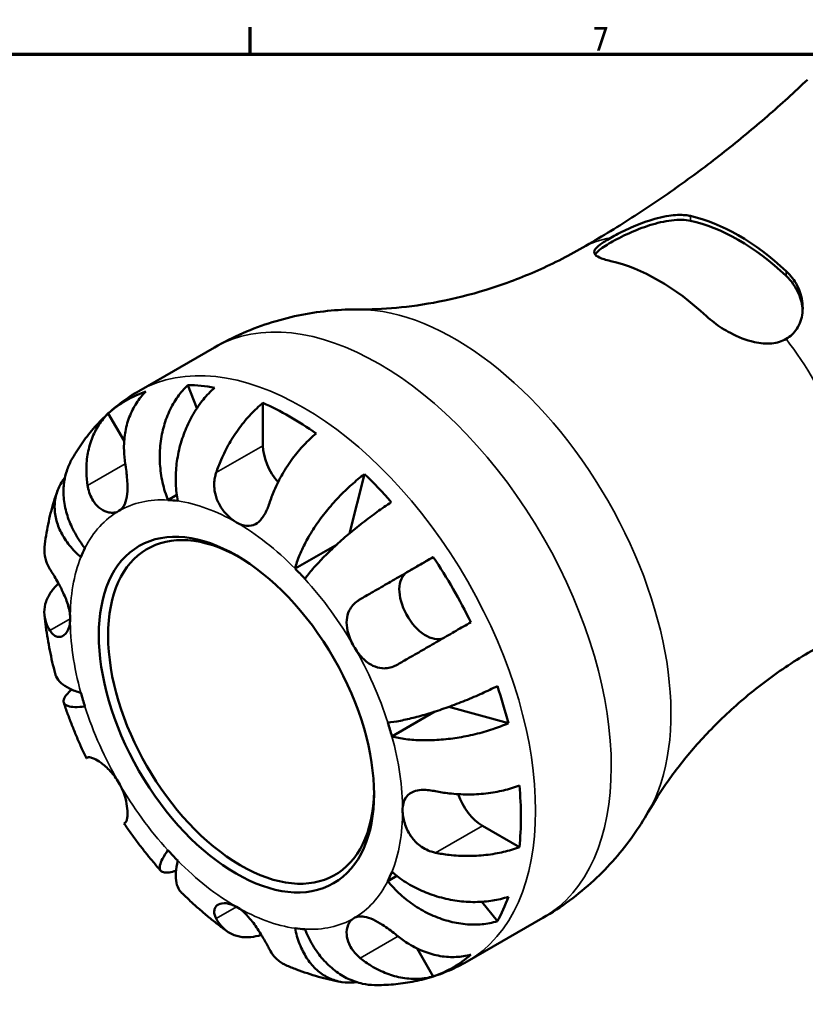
# Model space of a CAD drawing. Header units: millimetres. Extents: x -86 to 666, y 0 to 421.
# Tile 5 of 6: x 421 to 505, y 309 to 414. Entities that reach past the tile are written whole.
import ezdxf

# ---------------------------------------------------------------- set-up
doc = ezdxf.new("R2010")
doc.units = ezdxf.units.MM
for name, color, linetype, lineweight in [('Border (ISO)', 7, 'Continuous', 70), ('Visible (ISO)', 7, 'Continuous', 50), ('Visible Narrow (ISO)', 7, 'Continuous', 35)]:
    doc.layers.add(name, color=color, linetype=linetype, lineweight=lineweight)
doc.styles.add('Note Text (ISO)', font='tahoma.ttf')

# ---------------------------------------------------------------- blocks, each defined once
blk = doc.blocks.new('Borders Default Border')
at = {"layer": 'Border (ISO)'}
blk.add_line((445.5, 410), (445.5, 412.9), dxfattribs=at)
at = {"layer": 'Border (ISO)', "flags": 128}
blk.add_lwpolyline([(10, 10), (10, 410), (584, 410), (584, 10), (10, 10)], dxfattribs=at)
at = {"layer": 'Border (ISO)', "color": 232, "true_color": 0xca0064, "insert": (481.85, 410.4), "char_height": 2.5, "attachment_point": 7, "style": 'Note Text (ISO)'}
blk.add_mtext('7', dxfattribs=at)

msp = doc.modelspace()

# ---------------------------------------------------------------- linework, layer by layer
at = {"layer": 'Visible (ISO)'}
for p, q in [((433.636, 374.189), (441.691, 378.828)), ((439.835, 372.382), (438.872, 374.825)), ((446.859, 368.381), (446.859, 372.933)), ((432.098, 368.885), (430.404, 371.819)), ((456.045, 359.036), (457.668, 365.359)), ((436.746, 362.604), (437.684, 363.144)), ((450.269, 355.317), (454.741, 357.892)), ((462.187, 354.923), (464.971, 356.538)), ((472.963, 338.868), (466.641, 340.618)), ((460.571, 337.475), (465.14, 340.106)), ((474.13, 325.698), (470.194, 327.965)), ((460.138, 322.089), (461.078, 322.63)), ((471.789, 317.812), (470.144, 319.88)), ((468.568, 313.528), (476.623, 318.167)), ((464.971, 311.947), (463.261, 314.908))]:
    msp.add_line(p, q, dxfattribs=at)
for centre, major_axis, start_param, end_param in [((497.417, 370.53), (12.346, -21.439), 2.0628174, 2.653439), ((497.417, 370.53), (12.045, -20.917), 2.05522, 2.6610364), ((488.932, 365.643), (-12.402, 21.536), 5.2057925, 5.7936492), ((449.687, 343.044), (-17.365, 30.155), 6.1699151, 6.4003229), ((449.687, 343.044), (-17.365, 30.155), 5.8300396, 5.9548003), ((449.687, 343.044), (17.365, -30.155), 2.2429243, 2.4733321), ((449.687, 366.753), (-1.996, 3.466), 0.7873319, 1.9122559), ((449.687, 343.044), (17.365, -30.155), 1.9030488, 2.0278094), ((444.031, 339.786), (-12.476, 21.665), 5.8604145, 5.9244254), ((444.526, 340.071), (9.981, -17.332), 2.3715442, 7.0532338), ((444.031, 339.786), (-12.476, 21.665), 0.3626273, 0.4266383), ((449.687, 343.044), (17.365, -30.155), 1.4575261, 1.687934), ((444.031, 339.786), (12.476, -21.665), 1.9334237, 1.9974346), ((464.187, 351.459), (1.996, -3.466), 3.1435264, 6.2187651), ((449.687, 343.044), (17.365, -30.155), 1.1176506, 1.2424113), ((444.031, 339.786), (-12.476, 21.665), 1.1480255, 1.2120364), ((444.031, 339.786), (12.476, -21.665), 1.1480255, 1.2120364), ((449.687, 343.044), (17.365, -30.155), 0.6721279, 0.9025358), ((470.194, 331.235), (-1.996, 3.466), 1.2259031, 2.3581282), ((444.031, 339.786), (-12.476, 21.665), 1.9334237, 1.9974346), ((444.031, 339.786), (12.476, -21.665), 0.3626273, 0.4266383), ((449.687, 343.044), (17.365, -30.155), 0.3322525, 0.4570131), ((444.031, 339.786), (12.476, -21.665), 5.8604145, 5.9244254), ((449.687, 343.044), (17.365, -30.155), 6.1699151, 6.4003229)]:
    msp.add_ellipse(centre, major_axis=major_axis, ratio=0.5780931, start_param=start_param, end_param=end_param, dxfattribs=at)
msp.add_ellipse((444.031, 339.786), major_axis=(10.33, -17.938), ratio=0.5780931, dxfattribs=at)
for points, knots in [([(504.774, 407.301), (503.402, 405.991), (501.979, 404.694), (499.036, 402.14), (497.518, 400.882), (494.393, 398.42), (492.787, 397.215), (489.499, 394.871), (487.817, 393.732), (484.39, 391.53), (482.644, 390.467), (480.873, 389.448)], [5.3594324, 5.3594324, 5.3594324, 5.3594324, 5.38749009, 5.38749009, 5.41554778, 5.41554778, 5.44360547, 5.44360547, 5.47166316, 5.47166316, 5.49972085, 5.49972085, 5.49972085, 5.49972085]), ([(483.841, 390.481), (484.326, 390.76), (484.883, 391.051), (486.165, 391.653), (486.884, 391.954), (488.427, 392.492), (489.252, 392.712), (490.665, 392.925), (491.269, 392.95), (491.99, 392.876), (492.162, 392.848), (492.326, 392.811)], [-1.11248271, -1.11248271, -1.11248271, -1.11248271, -0.90607149, -0.90607149, -0.67478561, -0.67478561, -0.40990425, -0.40990425, -0.19164734, -0.19164734, -0.11883292, -0.11883292, -0.11883292, -0.11883292]), ([(482.187, 388.705), (482.264, 388.827), (482.382, 388.961), (482.847, 389.369), (483.303, 389.673), (483.841, 389.982), (484.378, 390.292), (485.051, 390.638), (486.494, 391.287), (487.265, 391.588), (488.747, 392.06), (489.562, 392.256), (491.074, 392.434), (491.77, 392.415), (492.326, 392.296)], [-0.3523886, -0.3523886, -0.3523886, -0.3523886, -0.2281383, -0.2281383, 0, 0, 0, 0.2281383, 0.2281383, 0.4562766, 0.4562766, 0.7032346, 0.7032346, 0.9501927, 0.9501927, 0.9501927, 0.9501927]), ([(483.841, 388.021), (483.582, 388.08), (483.349, 388.142), (482.77, 388.325), (482.491, 388.451), (482.101, 388.748), (482.033, 388.923), (482.197, 389.311), (482.396, 389.518), (483.007, 389.978), (483.382, 390.217), (483.841, 390.481)], [-0.99411453, -0.99411453, -0.99411453, -0.99411453, -0.87949262, -0.87949262, -0.66970332, -0.66970332, -0.417949, -0.417949, -0.19471747, -0.19471747, -0.00003391, -0.00003391, -0.00003391, -0.00003391]), ([(480.873, 389.448), (479.211, 388.49), (477.494, 387.627), (474.037, 386.124), (472.298, 385.483), (468.884, 384.428), (467.211, 384.013), (464.006, 383.387), (462.474, 383.176), (459.611, 382.915), (458.28, 382.866), (457.065, 382.873)], [5.49972085, 5.49972085, 5.49972085, 5.49972085, 5.56479073, 5.56479073, 5.62986061, 5.62986061, 5.69493049, 5.69493049, 5.76000037, 5.76000037, 5.82507025, 5.82507025, 5.82507025, 5.82507025]), ([(502.508, 386.948), (502.75, 386.724), (502.968, 386.483), (503.561, 385.705), (503.856, 385.127), (504.245, 383.858), (504.313, 383.163), (504.161, 381.891), (503.966, 381.311), (503.356, 380.368), (502.976, 380), (502.508, 379.731)], [-0.99055075, -0.99055075, -0.99055075, -0.99055075, -0.88379563, -0.88379563, -0.66517694, -0.66517694, -0.42147816, -0.42147816, -0.19829707, -0.19829707, -0.00002728, -0.00002728, -0.00002728, -0.00002728]), ([(502.508, 386.432), (503.064, 385.912), (503.531, 385.261), (504.086, 383.982), (504.226, 383.369), (504.258, 382.788)], [0.91431978, 0.91431978, 0.91431978, 0.91431978, 1.1612778, 1.1612778, 1.36621471, 1.36621471, 1.36621471, 1.36621471]), ([(441.691, 378.828), (442.673, 379.393), (443.687, 379.903), (445.751, 380.8), (446.8, 381.188), (448.903, 381.838), (449.958, 382.101), (452.046, 382.509), (453.08, 382.654), (455.107, 382.839), (456.1, 382.878), (457.065, 382.873)], [5.49972085, 5.49972085, 5.49972085, 5.49972085, 5.56479073, 5.56479073, 5.62986061, 5.62986061, 5.69493049, 5.69493049, 5.76000037, 5.76000037, 5.82507025, 5.82507025, 5.82507025, 5.82507025]), ([(502.508, 379.731), (502.059, 379.472), (501.549, 379.32), (500.396, 379.205), (499.761, 379.262), (498.265, 379.594), (497.399, 379.937), (495.963, 380.693), (495.373, 381.07), (494.546, 381.698), (494.274, 381.925), (494.023, 382.158)], [-1.22881766, -1.22881766, -1.22881766, -1.22881766, -1.03775978, -1.03775978, -0.83028708, -0.83028708, -0.55286951, -0.55286951, -0.34352483, -0.34352483, -0.23184182, -0.23184182, -0.23184182, -0.23184182]), ([(426.473, 366.826), (426.799, 367.413), (427.156, 367.988), (427.933, 369.108), (428.352, 369.653), (429.254, 370.7), (429.735, 371.204), (430.758, 372.158), (431.298, 372.609), (432.431, 373.448), (433.023, 373.836), (433.636, 374.189)], [5.16582844, 5.16582844, 5.16582844, 5.16582844, 5.23260693, 5.23260693, 5.29938541, 5.29938541, 5.36616389, 5.36616389, 5.43294237, 5.43294237, 5.49972085, 5.49972085, 5.49972085, 5.49972085]), ([(434.404, 374.141), (434.016, 373.765), (433.672, 373.337), (433.11, 372.472), (432.844, 371.954), (432.429, 370.845), (432.28, 370.255), (432.103, 369.138), (432.058, 368.509), (432.089, 367.393), (432.136, 366.912), (432.209, 366.452)], [0.18974094, 0.18974094, 0.18974094, 0.18974094, 0.37012868, 0.37012868, 0.55581957, 0.55581957, 0.74151046, 0.74151046, 0.92738396, 0.92738396, 1.06567607, 1.06567607, 1.06567607, 1.06567607]), ([(436.746, 362.604), (436.524, 363.17), (436.323, 363.813), (436.032, 365.131), (435.942, 365.806), (435.866, 367.043), (435.872, 367.719), (435.999, 369.047), (436.118, 369.699), (436.422, 370.851), (436.633, 371.458), (437.156, 372.596), (437.466, 373.127), (438.094, 374.01), (438.466, 374.445), (438.872, 374.825)], [4.4593823, 4.4593823, 4.4593823, 4.4593823, 4.6457401, 4.6457401, 4.832098, 4.832098, 5.0177489, 5.0177489, 5.2033998, 5.2033998, 5.388581, 5.388581, 5.5737621, 5.5737621, 5.753847, 5.753847, 5.753847, 5.753847]), ([(441.707, 374.551), (441.276, 374.171), (440.867, 373.739), (440.153, 372.862), (439.785, 372.336), (439.127, 371.21), (438.836, 370.61), (438.374, 369.473), (438.16, 368.83), (437.831, 367.523), (437.715, 366.859), (437.584, 365.643), (437.556, 364.98), (437.605, 363.687), (437.682, 363.057), (437.792, 362.502)], [0.1897258, 0.1897258, 0.1897258, 0.1897258, 0.3701905, 0.3701905, 0.5555661, 0.5555661, 0.7409417, 0.7409417, 0.9263992, 0.9263992, 1.1118568, 1.1118568, 1.2980199, 1.2980199, 1.484183, 1.484183, 1.484183, 1.484183]), ([(441.881, 365.515), (442.026, 365.957), (442.201, 366.421), (442.665, 367.495), (442.972, 368.1), (443.59, 369.174), (443.957, 369.74), (444.748, 370.809), (445.172, 371.311), (445.966, 372.15), (446.407, 372.565), (446.859, 372.933)], [4.90264375, 4.90264375, 4.90264375, 4.90264375, 5.04224508, 5.04224508, 5.22854914, 5.22854914, 5.41380406, 5.41380406, 5.59905898, 5.59905898, 5.77859995, 5.77859995, 5.77859995, 5.77859995]), ([(428.209, 364.131), (428.135, 364.594), (428.088, 365.08), (428.059, 366.202), (428.104, 366.833), (428.283, 367.948), (428.433, 368.537), (428.848, 369.642), (429.114, 370.159), (429.675, 371.02), (430.018, 371.445), (430.404, 371.819)], [4.90264375, 4.90264375, 4.90264375, 4.90264375, 5.04224508, 5.04224508, 5.22854914, 5.22854914, 5.41380406, 5.41380406, 5.59905898, 5.59905898, 5.77859995, 5.77859995, 5.77859995, 5.77859995]), ([(452.516, 369.675), (452.062, 369.306), (451.618, 368.888), (450.822, 368.046), (450.397, 367.543), (449.606, 366.47), (449.238, 365.902), (448.622, 364.828), (448.315, 364.223), (447.855, 363.155), (447.682, 362.695), (447.538, 362.257)], [0.18974094, 0.18974094, 0.18974094, 0.18974094, 0.37012868, 0.37012868, 0.55581957, 0.55581957, 0.74151046, 0.74151046, 0.92738396, 0.92738396, 1.06567607, 1.06567607, 1.06567607, 1.06567607]), ([(426.473, 366.826), (426.28, 366.478), (426.109, 366.092), (425.811, 365.173), (425.709, 364.628), (425.625, 363.603), (425.636, 363.027), (425.792, 361.863), (425.936, 361.275), (426.299, 360.206), (426.552, 359.626), (427.175, 358.503), (427.545, 357.959), (427.923, 357.484)], [0.4101634, 0.4101634, 0.4101634, 0.4101634, 0.5555661, 0.5555661, 0.7409417, 0.7409417, 0.9263992, 0.9263992, 1.1118568, 1.1118568, 1.2980199, 1.2980199, 1.484183, 1.484183, 1.484183, 1.484183]), ([(432.209, 366.452), (432.23, 366.321), (432.25, 366.188), (432.308, 365.783), (432.343, 365.508), (432.401, 364.944), (432.423, 364.657), (432.453, 363.98), (432.449, 363.605), (432.377, 362.832), (432.292, 362.459), (432.003, 361.832), (431.795, 361.59), (431.531, 361.437)], [-0.64434498, -0.64434498, -0.64434498, -0.64434498, -0.60308586, -0.60308586, -0.52007987, -0.52007987, -0.43273909, -0.43273909, -0.31000661, -0.31000661, -0.15868997, -0.15868997, 0, 0, 0, 0]), ([(444.031, 360.225), (443.765, 360.378), (443.5, 360.573), (442.959, 361.07), (442.689, 361.38), (442.232, 362.063), (442.046, 362.428), (441.794, 363.153), (441.718, 363.502), (441.668, 364.077), (441.666, 364.298), (441.697, 364.717), (441.726, 364.914), (441.799, 365.245), (441.837, 365.381), (441.881, 365.515)], [0, 0, 0, 0, 0.11274969, 0.11274969, 0.24046199, 0.24046199, 0.3630761, 0.3630761, 0.46982648, 0.46982648, 0.53680834, 0.53680834, 0.59738122, 0.59738122, 0.64072731, 0.64072731, 0.64072731, 0.64072731]), ([(427.49, 356.524), (427.065, 356.896), (426.644, 357.328), (425.92, 358.231), (425.618, 358.703), (425.169, 359.582), (424.979, 360.07), (424.74, 361.048), (424.69, 361.537), (424.708, 362.416), (424.778, 362.888), (425.057, 363.792), (425.265, 364.224), (425.593, 364.733), (425.69, 364.869), (425.796, 365.004)], [4.4593823, 4.4593823, 4.4593823, 4.4593823, 4.6457401, 4.6457401, 4.832098, 4.832098, 5.0177489, 5.0177489, 5.2033998, 5.2033998, 5.388581, 5.388581, 5.5737621, 5.5737621, 5.6405254, 5.6405254, 5.6405254, 5.6405254]), ([(450.269, 355.317), (450.379, 355.745), (450.543, 356.238), (450.964, 357.262), (451.222, 357.793), (451.76, 358.776), (452.089, 359.318), (452.817, 360.398), (453.216, 360.934), (453.989, 361.893), (454.433, 362.404), (455.356, 363.375), (455.836, 363.836), (456.714, 364.616), (457.192, 365.007), (457.668, 365.359)], [4.4593823, 4.4593823, 4.4593823, 4.4593823, 4.6457401, 4.6457401, 4.832098, 4.832098, 5.0177489, 5.0177489, 5.2033998, 5.2033998, 5.388581, 5.388581, 5.5737621, 5.5737621, 5.753847, 5.753847, 5.753847, 5.753847]), ([(423.623, 357.607), (423.669, 358.011), (423.723, 358.414), (423.849, 359.217), (423.921, 359.618), (424.084, 360.416), (424.174, 360.814), (424.374, 361.607), (424.483, 362.002), (424.723, 362.788), (424.853, 363.179), (424.994, 363.568)], [4.83560922, 4.83560922, 4.83560922, 4.83560922, 4.87762751, 4.87762751, 4.91964579, 4.91964579, 4.96166407, 4.96166407, 5.00368235, 5.00368235, 5.04570064, 5.04570064, 5.04570064, 5.04570064]), ([(431.531, 361.437), (431.383, 361.351), (431.218, 361.294), (430.853, 361.238), (430.652, 361.244), (430.162, 361.344), (429.873, 361.469), (429.339, 361.846), (429.099, 362.086), (428.748, 362.581), (428.623, 362.806), (428.417, 363.283), (428.336, 363.533), (428.249, 363.904), (428.227, 364.017), (428.209, 364.131)], [0, 0, 0, 0, 0.08884908, 0.08884908, 0.18379648, 0.18379648, 0.31419699, 0.31419699, 0.43784665, 0.43784665, 0.52411276, 0.52411276, 0.60765264, 0.60765264, 0.6434969, 0.6434969, 0.6434969, 0.6434969]), ([(460.503, 362.369), (460.001, 362.042), (459.486, 361.688), (458.522, 360.997), (457.985, 360.596), (456.924, 359.766), (456.4, 359.338), (455.469, 358.547), (454.976, 358.111), (454.045, 357.248), (453.607, 356.822), (452.862, 356.059), (452.486, 355.653), (451.824, 354.886), (451.537, 354.523), (451.315, 354.215)], [0.1897258, 0.1897258, 0.1897258, 0.1897258, 0.3701905, 0.3701905, 0.5555661, 0.5555661, 0.7409417, 0.7409417, 0.9263992, 0.9263992, 1.1118568, 1.1118568, 1.2980199, 1.2980199, 1.484183, 1.484183, 1.484183, 1.484183]), ([(447.538, 362.257), (447.472, 362.057), (447.4, 361.863), (447.248, 361.506), (447.17, 361.342), (446.982, 360.997), (446.87, 360.822), (446.537, 360.391), (446.304, 360.18), (445.761, 359.887), (445.453, 359.825), (444.773, 359.882), (444.405, 360.009), (444.031, 360.225)], [-0.64798358, -0.64798358, -0.64798358, -0.64798358, -0.58129223, -0.58129223, -0.51957432, -0.51957432, -0.44316993, -0.44316993, -0.3085364, -0.3085364, -0.15881239, -0.15881239, 0, 0, 0, 0]), ([(423.623, 357.607), (423.608, 357.474), (423.601, 357.343), (423.602, 356.859), (423.665, 356.469), (423.899, 355.8), (424.038, 355.518), (424.203, 355.256)], [0.673827, 0.673827, 0.673827, 0.673827, 0.73977506, 0.73977506, 0.92607912, 0.92607912, 1.06568045, 1.06568045, 1.06568045, 1.06568045]), ([(457.209, 352.056), (457.574, 352.267), (457.971, 352.497), (458.928, 353.05), (459.498, 353.379), (460.554, 353.99), (461.139, 354.327), (462.305, 355), (462.886, 355.336), (463.913, 355.928), (464.453, 356.24), (464.971, 356.538)], [4.90264375, 4.90264375, 4.90264375, 4.90264375, 5.04224508, 5.04224508, 5.22854914, 5.22854914, 5.41380406, 5.41380406, 5.59905898, 5.59905898, 5.77859995, 5.77859995, 5.77859995, 5.77859995]), ([(424.203, 355.256), (424.258, 355.168), (424.316, 355.075), (424.475, 354.817), (424.58, 354.645), (424.81, 354.257), (424.935, 354.04), (425.251, 353.471), (425.439, 353.11), (425.825, 352.279), (426.009, 351.813), (426.278, 350.868), (426.353, 350.398), (426.353, 349.966)], [-0.64008532, -0.64008532, -0.64008532, -0.64008532, -0.59222185, -0.59222185, -0.51595037, -0.51595037, -0.43235608, -0.43235608, -0.30863031, -0.30863031, -0.15844955, -0.15844955, 0, 0, 0, 0]), ([(424.203, 348.716), (424.038, 348.978), (423.899, 349.26), (423.665, 349.928), (423.602, 350.319), (423.6, 351.032), (423.659, 351.42), (423.919, 352.181), (424.12, 352.554), (424.554, 353.16), (424.809, 353.45), (425.109, 353.727)], [4.90264375, 4.90264375, 4.90264375, 4.90264375, 5.04224508, 5.04224508, 5.22854914, 5.22854914, 5.41380406, 5.41380406, 5.59905898, 5.59905898, 5.75543392, 5.75543392, 5.75543392, 5.75543392]), ([(456.531, 347.04), (456.383, 347.297), (456.251, 347.562), (456.021, 348.119), (455.926, 348.41), (455.768, 349.097), (455.733, 349.486), (455.793, 350.21), (455.882, 350.54), (456.135, 351.054), (456.267, 351.249), (456.578, 351.598), (456.754, 351.753), (457.032, 351.948), (457.119, 352.004), (457.209, 352.056)], [0, 0, 0, 0, 0.08884908, 0.08884908, 0.18379648, 0.18379648, 0.31419699, 0.31419699, 0.43784665, 0.43784665, 0.52411276, 0.52411276, 0.60765264, 0.60765264, 0.6434969, 0.6434969, 0.6434969, 0.6434969]), ([(424.753, 344.142), (424.646, 344.553), (424.545, 344.966), (424.356, 345.791), (424.267, 346.205), (424.102, 347.032), (424.026, 347.446), (423.887, 348.274), (423.824, 348.688), (423.711, 349.516), (423.662, 349.931), (423.619, 350.345)], [4.37306584, 4.37306584, 4.37306584, 4.37306584, 4.41560022, 4.41560022, 4.4581346, 4.4581346, 4.50066899, 4.50066899, 4.54320337, 4.54320337, 4.58573775, 4.58573775, 4.58573775, 4.58573775]), ([(426.353, 349.966), (426.353, 349.69), (426.322, 349.432), (426.199, 348.945), (426.102, 348.724), (425.807, 348.294), (425.591, 348.131), (425.205, 348.034), (425.047, 348.042), (424.776, 348.137), (424.664, 348.204), (424.447, 348.388), (424.344, 348.505), (424.234, 348.667), (424.218, 348.691), (424.203, 348.716)], [-2.77804136, -2.77804136, -2.77804136, -2.77804136, -2.67672151, -2.67672151, -2.56558131, -2.56558131, -2.40960112, -2.40960112, -2.30519389, -2.30519389, -2.22617552, -2.22617552, -2.14450488, -2.14450488, -2.1308178, -2.1308178, -2.1308178, -2.1308178]), ([(468.971, 349.61), (468.453, 349.312), (467.913, 349), (466.886, 348.407), (466.305, 348.072), (465.139, 347.399), (464.554, 347.061), (463.498, 346.451), (462.928, 346.122), (461.971, 345.568), (461.574, 345.338), (461.209, 345.128)], [0.18972425, 0.18972425, 0.18972425, 0.18972425, 0.36926522, 0.36926522, 0.55452014, 0.55452014, 0.73977506, 0.73977506, 0.92607912, 0.92607912, 1.06568045, 1.06568045, 1.06568045, 1.06568045]), ([(461.209, 345.128), (461.106, 345.068), (461, 345.014), (460.678, 344.869), (460.458, 344.797), (459.998, 344.708), (459.761, 344.695), (459.19, 344.741), (458.864, 344.834), (458.158, 345.178), (457.794, 345.456), (457.108, 346.159), (456.795, 346.582), (456.531, 347.04)], [-0.64434498, -0.64434498, -0.64434498, -0.64434498, -0.60308586, -0.60308586, -0.52007987, -0.52007987, -0.43273909, -0.43273909, -0.31000661, -0.31000661, -0.15868997, -0.15868997, 0, 0, 0, 0]), ([(487.839, 329.434), (488.442, 330.487), (489.153, 331.614), (490.816, 333.96), (491.767, 335.178), (493.918, 337.636), (495.117, 338.875), (497.742, 341.298), (499.17, 342.48), (502.205, 344.716), (503.813, 345.768), (505.476, 346.725)], [2.0327788, 2.0327788, 2.0327788, 2.0327788, 2.09784868, 2.09784868, 2.16291856, 2.16291856, 2.22798844, 2.22798844, 2.29305832, 2.29305832, 2.3581282, 2.3581282, 2.3581282, 2.3581282]), ([(424.754, 344.142), (424.779, 344.041), (424.815, 343.942), (424.979, 343.586), (425.169, 343.344), (425.618, 342.934), (425.92, 342.728), (426.644, 342.369), (427.065, 342.216), (427.49, 342.098)], [0.85610432, 0.85610432, 0.85610432, 0.85610432, 0.92581641, 0.92581641, 1.11146732, 1.11146732, 1.29782516, 1.29782516, 1.484183, 1.484183, 1.484183, 1.484183]), ([(427.923, 340.64), (427.545, 340.6), (427.175, 340.582), (426.551, 340.604), (426.298, 340.644), (425.935, 340.764), (425.791, 340.853), (425.636, 341.086), (425.625, 341.229), (425.71, 341.529), (425.812, 341.713), (426.117, 342.084), (426.299, 342.265), (426.503, 342.445)], [4.4593826, 4.4593826, 4.4593826, 4.4593826, 4.6457405, 4.6457405, 4.8320983, 4.8320983, 5.0177492, 5.0177492, 5.2034002, 5.2034002, 5.3885813, 5.3885813, 5.5409624, 5.5409624, 5.5409624, 5.5409624]), ([(460.138, 338.933), (460.516, 338.972), (460.973, 339.041), (461.969, 339.233), (462.508, 339.357), (463.541, 339.623), (464.13, 339.79), (465.343, 340.167), (465.968, 340.377), (467.119, 340.789), (467.75, 341.028), (468.998, 341.531), (469.613, 341.796), (470.693, 342.283), (471.256, 342.551), (471.789, 342.821)], [4.4593823, 4.4593823, 4.4593823, 4.4593823, 4.6457401, 4.6457401, 4.832098, 4.832098, 5.0177489, 5.0177489, 5.2033998, 5.2033998, 5.388581, 5.388581, 5.5737621, 5.5737621, 5.753847, 5.753847, 5.753847, 5.753847]), ([(428.072, 335.144), (427.886, 335.531), (427.705, 335.919), (427.353, 336.7), (427.182, 337.093), (426.85, 337.88), (426.689, 338.276), (426.378, 339.07), (426.228, 339.468), (425.938, 340.267), (425.799, 340.668), (425.665, 341.069)], [4.05717495, 4.05717495, 4.05717495, 4.05717495, 4.09909647, 4.09909647, 4.141018, 4.141018, 4.18293952, 4.18293952, 4.22486105, 4.22486105, 4.26678257, 4.26678257, 4.26678257, 4.26678257]), ([(472.963, 338.868), (472.419, 338.631), (471.839, 338.413), (470.723, 338.043), (470.083, 337.858), (468.778, 337.545), (468.113, 337.416), (466.896, 337.226), (466.233, 337.149), (464.936, 337.057), (464.303, 337.043), (463.185, 337.068), (462.597, 337.109), (461.503, 337.253), (460.996, 337.357), (460.571, 337.475)], [0.1897258, 0.1897258, 0.1897258, 0.1897258, 0.3701905, 0.3701905, 0.5555661, 0.5555661, 0.7409417, 0.7409417, 0.9263992, 0.9263992, 1.1118568, 1.1118568, 1.2980199, 1.2980199, 1.484183, 1.484183, 1.484183, 1.484183]), ([(428.253, 335.245), (428.231, 335.232), (428.211, 335.221), (428.104, 335.161), (428.059, 335.136), (428.088, 335.155), (428.135, 335.183), (428.209, 335.226)], [0.70372942, 0.70372942, 0.70372942, 0.70372942, 0.73977506, 0.73977506, 0.92607912, 0.92607912, 1.06568045, 1.06568045, 1.06568045, 1.06568045]), ([(428.209, 335.226), (428.23, 335.239), (428.256, 335.247), (428.35, 335.261), (428.433, 335.253), (428.644, 335.199), (428.774, 335.151), (429.13, 334.98), (429.371, 334.838), (429.949, 334.421), (430.287, 334.128), (430.951, 333.412), (431.266, 332.99), (431.531, 332.532)], [-0.64434498, -0.64434498, -0.64434498, -0.64434498, -0.60308586, -0.60308586, -0.52007987, -0.52007987, -0.43273909, -0.43273909, -0.31000661, -0.31000661, -0.15868997, -0.15868997, 0, 0, 0, 0]), ([(431.531, 332.532), (431.679, 332.276), (431.81, 332.01), (432.042, 331.455), (432.14, 331.166), (432.323, 330.494), (432.388, 330.121), (432.451, 329.468), (432.452, 329.189), (432.419, 328.802), (432.396, 328.671), (432.337, 328.466), (432.301, 328.392), (432.245, 328.324), (432.227, 328.309), (432.209, 328.298)], [0, 0, 0, 0, 0.08884908, 0.08884908, 0.18379648, 0.18379648, 0.31419699, 0.31419699, 0.43784665, 0.43784665, 0.52411276, 0.52411276, 0.60765264, 0.60765264, 0.6434969, 0.6434969, 0.6434969, 0.6434969]), ([(465.215, 331.639), (465.67, 331.544), (466.16, 331.464), (467.321, 331.329), (467.999, 331.293), (469.238, 331.291), (469.913, 331.325), (471.234, 331.475), (471.88, 331.591), (473.004, 331.858), (473.585, 332.032), (474.13, 332.238)], [4.90264375, 4.90264375, 4.90264375, 4.90264375, 5.04224508, 5.04224508, 5.22854914, 5.22854914, 5.41380406, 5.41380406, 5.59905898, 5.59905898, 5.77859995, 5.77859995, 5.77859995, 5.77859995]), ([(461.708, 329.606), (461.708, 329.882), (461.738, 330.14), (461.866, 330.629), (461.969, 330.854), (462.308, 331.31), (462.578, 331.503), (463.148, 331.706), (463.404, 331.755), (463.896, 331.787), (464.119, 331.784), (464.59, 331.747), (464.837, 331.712), (465.131, 331.656), (465.173, 331.647), (465.215, 331.639)], [-2.77804136, -2.77804136, -2.77804136, -2.77804136, -2.67672151, -2.67672151, -2.56558131, -2.56558131, -2.40960112, -2.40960112, -2.30519389, -2.30519389, -2.22617552, -2.22617552, -2.14450488, -2.14450488, -2.1308178, -2.1308178, -2.1308178, -2.1308178]), ([(465.215, 325.098), (465.063, 325.13), (464.912, 325.17), (464.526, 325.297), (464.295, 325.396), (463.831, 325.649), (463.601, 325.806), (463.071, 326.252), (462.795, 326.563), (462.282, 327.32), (462.073, 327.771), (461.781, 328.703), (461.708, 329.175), (461.708, 329.606)], [-0.64008532, -0.64008532, -0.64008532, -0.64008532, -0.59222185, -0.59222185, -0.51595037, -0.51595037, -0.43235608, -0.43235608, -0.30863031, -0.30863031, -0.15844955, -0.15844955, 0, 0, 0, 0]), ([(487.839, 329.434), (487.359, 328.596), (486.826, 327.757), (485.65, 326.096), (485.005, 325.275), (483.604, 323.674), (482.847, 322.894), (481.229, 321.4), (480.367, 320.688), (478.556, 319.353), (477.605, 318.732), (476.623, 318.167)], [2.0327788, 2.0327788, 2.0327788, 2.0327788, 2.09784868, 2.09784868, 2.16291856, 2.16291856, 2.22798844, 2.22798844, 2.29305832, 2.29305832, 2.3581282, 2.3581282, 2.3581282, 2.3581282]), ([(432.209, 328.298), (432.135, 328.255), (432.088, 328.227), (432.073, 328.217), (432.072, 328.216), (432.072, 328.216)], [4.90264552, 4.90264552, 4.90264552, 4.90264552, 5.04224685, 5.04224685, 5.06988608, 5.06988608, 5.06988608, 5.06988608]), ([(435.999, 323.17), (435.718, 323.487), (435.441, 323.808), (434.894, 324.458), (434.624, 324.787), (434.093, 325.453), (433.831, 325.79), (433.314, 326.471), (433.06, 326.815), (432.56, 327.51), (432.314, 327.861), (432.072, 328.216)], [3.58721372, 3.58721372, 3.58721372, 3.58721372, 3.62913397, 3.62913397, 3.67105421, 3.67105421, 3.71297446, 3.71297446, 3.7548947, 3.7548947, 3.79681495, 3.79681495, 3.79681495, 3.79681495]), ([(474.13, 325.698), (473.585, 325.491), (473.004, 325.317), (471.88, 325.05), (471.234, 324.935), (469.913, 324.785), (469.238, 324.751), (467.999, 324.752), (467.321, 324.788), (466.16, 324.923), (465.67, 325.003), (465.215, 325.098)], [0.18972425, 0.18972425, 0.18972425, 0.18972425, 0.36926522, 0.36926522, 0.55452014, 0.55452014, 0.73977506, 0.73977506, 0.92607912, 0.92607912, 1.06568045, 1.06568045, 1.06568045, 1.06568045]), ([(437.597, 323.19), (437.346, 323.107), (437.104, 323.045), (436.633, 322.97), (436.422, 322.975), (436.118, 323.055), (435.999, 323.137), (435.872, 323.391), (435.866, 323.563), (435.942, 323.94), (436.032, 324.182), (436.323, 324.736), (436.524, 325.049), (436.746, 325.358)], [0.4063579, 0.4063579, 0.4063579, 0.4063579, 0.5549844, 0.5549844, 0.7401655, 0.7401655, 0.9258164, 0.9258164, 1.1114673, 1.1114673, 1.2978252, 1.2978252, 1.484183, 1.484183, 1.484183, 1.484183]), ([(437.792, 324.255), (437.682, 323.828), (437.605, 323.385), (437.556, 322.577), (437.584, 322.211), (437.715, 321.614), (437.831, 321.327), (438.059, 321.002), (438.129, 320.92), (438.205, 320.845)], [4.45938265, 4.45938265, 4.45938265, 4.45938265, 4.64554579, 4.64554579, 4.83170893, 4.83170893, 5.01716644, 5.01716644, 5.08828466, 5.08828466, 5.08828466, 5.08828466]), ([(460.571, 323.048), (460.996, 322.676), (461.504, 322.295), (462.6, 321.606), (463.188, 321.299), (464.307, 320.805), (464.941, 320.573), (466.239, 320.205), (466.904, 320.07), (468.12, 319.901), (468.784, 319.853), (470.088, 319.86), (470.727, 319.915), (471.842, 320.094), (472.42, 320.231), (472.963, 320.413)], [4.4593823, 4.4593823, 4.4593823, 4.4593823, 4.6457401, 4.6457401, 4.832098, 4.832098, 5.0177489, 5.0177489, 5.2033998, 5.2033998, 5.388581, 5.388581, 5.5737621, 5.5737621, 5.753847, 5.753847, 5.753847, 5.753847]), ([(471.789, 317.812), (471.256, 317.652), (470.693, 317.548), (469.613, 317.447), (468.998, 317.444), (467.75, 317.562), (467.119, 317.683), (465.968, 317.997), (465.343, 318.22), (464.13, 318.775), (463.541, 319.108), (462.508, 319.792), (461.969, 320.208), (460.973, 321.119), (460.516, 321.613), (460.138, 322.089)], [0.1897184, 0.1897184, 0.1897184, 0.1897184, 0.3698032, 0.3698032, 0.5549844, 0.5549844, 0.7401655, 0.7401655, 0.9258164, 0.9258164, 1.1114673, 1.1114673, 1.2978252, 1.2978252, 1.484183, 1.484183, 1.484183, 1.484183]), ([(443.01, 316.765), (442.673, 317.009), (442.339, 317.259), (441.678, 317.77), (441.351, 318.031), (440.703, 318.565), (440.382, 318.838), (439.748, 319.394), (439.435, 319.677), (438.814, 320.253), (438.508, 320.547), (438.204, 320.845)], [3.26819882, 3.26819882, 3.26819882, 3.26819882, 3.31073827, 3.31073827, 3.35327773, 3.35327773, 3.39581719, 3.39581719, 3.43835665, 3.43835665, 3.4808961, 3.4808961, 3.4808961, 3.4808961]), ([(441.881, 318.097), (441.832, 318.189), (441.792, 318.28), (441.708, 318.512), (441.679, 318.65), (441.666, 318.924), (441.687, 319.057), (441.808, 319.353), (441.939, 319.495), (442.339, 319.711), (442.625, 319.759), (443.286, 319.689), (443.657, 319.563), (444.031, 319.348)], [-0.64008532, -0.64008532, -0.64008532, -0.64008532, -0.59222185, -0.59222185, -0.51595037, -0.51595037, -0.43235608, -0.43235608, -0.30863031, -0.30863031, -0.15844955, -0.15844955, 0, 0, 0, 0]), ([(444.031, 319.348), (444.269, 319.21), (444.507, 319.038), (444.994, 318.615), (445.239, 318.361), (445.803, 317.696), (446.104, 317.272), (446.564, 316.56), (446.734, 316.28), (447.007, 315.809), (447.116, 315.616), (447.319, 315.248), (447.412, 315.075), (447.51, 314.891), (447.524, 314.865), (447.538, 314.839)], [-2.77804136, -2.77804136, -2.77804136, -2.77804136, -2.67672151, -2.67672151, -2.56558131, -2.56558131, -2.40960112, -2.40960112, -2.30519389, -2.30519389, -2.22617552, -2.22617552, -2.14450488, -2.14450488, -2.1308178, -2.1308178, -2.1308178, -2.1308178]), ([(456.531, 318.136), (456.679, 318.222), (456.843, 318.279), (457.21, 318.336), (457.414, 318.332), (457.93, 318.247), (458.248, 318.138), (458.905, 317.832), (459.235, 317.643), (459.806, 317.276), (460.04, 317.114), (460.498, 316.781), (460.72, 316.612), (461.028, 316.369), (461.119, 316.296), (461.209, 316.223)], [0, 0, 0, 0, 0.08884908, 0.08884908, 0.18379648, 0.18379648, 0.31419699, 0.31419699, 0.43784665, 0.43784665, 0.52411276, 0.52411276, 0.60765264, 0.60765264, 0.6434969, 0.6434969, 0.6434969, 0.6434969]), ([(446.686, 316.356), (446.295, 316.236), (445.916, 316.162), (445.172, 316.091), (444.748, 316.105), (443.957, 316.263), (443.59, 316.407), (442.972, 316.769), (442.665, 317.02), (442.201, 317.56), (442.026, 317.822), (441.881, 318.097)], [0.21277723, 0.21277723, 0.21277723, 0.21277723, 0.36926522, 0.36926522, 0.55452014, 0.55452014, 0.73977506, 0.73977506, 0.92607912, 0.92607912, 1.06568045, 1.06568045, 1.06568045, 1.06568045]), ([(457.209, 313.902), (457.106, 313.986), (457.006, 314.073), (456.72, 314.347), (456.548, 314.542), (456.242, 314.963), (456.112, 315.188), (455.867, 315.741), (455.785, 316.067), (455.731, 316.767), (455.789, 317.125), (456.056, 317.739), (456.266, 317.982), (456.531, 318.136)], [-0.64434498, -0.64434498, -0.64434498, -0.64434498, -0.60308586, -0.60308586, -0.52007987, -0.52007987, -0.43273909, -0.43273909, -0.31000661, -0.31000661, -0.15868997, -0.15868997, 0, 0, 0, 0]), ([(456.804, 311.345), (456.625, 311.319), (456.449, 311.302), (455.836, 311.274), (455.356, 311.311), (454.433, 311.524), (453.989, 311.701), (453.216, 312.127), (452.817, 312.416), (452.089, 313.115), (451.76, 313.524), (451.222, 314.355), (450.964, 314.854), (450.543, 315.934), (450.379, 316.515), (450.269, 317.07)], [0.2997331, 0.2997331, 0.2997331, 0.2997331, 0.3698032, 0.3698032, 0.5549844, 0.5549844, 0.7401655, 0.7401655, 0.9258164, 0.9258164, 1.1114673, 1.1114673, 1.2978252, 1.2978252, 1.484183, 1.484183, 1.484183, 1.484183]), ([(451.315, 316.969), (451.537, 316.403), (451.824, 315.811), (452.486, 314.708), (452.862, 314.198), (453.607, 313.348), (454.045, 312.928), (454.976, 312.21), (455.469, 311.911), (456.4, 311.469), (456.924, 311.284), (457.882, 311.078), (458.315, 311.032), (458.722, 311.027)], [4.4593826, 4.4593826, 4.4593826, 4.4593826, 4.6455458, 4.6455458, 4.8317089, 4.8317089, 5.0171664, 5.0171664, 5.202624, 5.202624, 5.3879996, 5.3879996, 5.5375698, 5.5375698, 5.5375698, 5.5375698]), ([(461.209, 316.223), (461.57, 315.93), (461.964, 315.648), (462.916, 315.062), (463.483, 314.785), (464.54, 314.379), (465.126, 314.212), (466.294, 314.016), (466.877, 313.986), (467.908, 314.038), (468.451, 314.121), (468.971, 314.268)], [4.90265002, 4.90265002, 4.90265002, 4.90265002, 5.04094212, 5.04094212, 5.22681563, 5.22681563, 5.41250651, 5.41250651, 5.5981974, 5.5981974, 5.77858514, 5.77858514, 5.77858514, 5.77858514]), ([(447.538, 314.839), (447.682, 314.567), (447.855, 314.307), (448.315, 313.769), (448.622, 313.517), (449.046, 313.267), (449.171, 313.203), (449.302, 313.147)], [4.90265002, 4.90265002, 4.90265002, 4.90265002, 5.04094212, 5.04094212, 5.22681563, 5.22681563, 5.29679296, 5.29679296, 5.29679296, 5.29679296]), ([(455.155, 311.365), (454.748, 311.436), (454.344, 311.518), (453.542, 311.702), (453.145, 311.804), (452.358, 312.025), (451.967, 312.145), (451.194, 312.403), (450.811, 312.54), (450.051, 312.831), (449.675, 312.985), (449.302, 313.146)], [2.80832528, 2.80832528, 2.80832528, 2.80832528, 2.85034676, 2.85034676, 2.89236824, 2.89236824, 2.93438972, 2.93438972, 2.9764112, 2.9764112, 3.01843268, 3.01843268, 3.01843268, 3.01843268]), ([(464.971, 311.947), (464.453, 311.801), (463.913, 311.717), (462.886, 311.664), (462.305, 311.693), (461.139, 311.888), (460.554, 312.053), (459.498, 312.458), (458.928, 312.734), (457.971, 313.322), (457.574, 313.606), (457.209, 313.902)], [0.18972425, 0.18972425, 0.18972425, 0.18972425, 0.36926522, 0.36926522, 0.55452014, 0.55452014, 0.73977506, 0.73977506, 0.92607912, 0.92607912, 1.06568045, 1.06568045, 1.06568045, 1.06568045]), ([(468.568, 313.528), (467.962, 313.179), (467.337, 312.865), (466.059, 312.312), (465.406, 312.072), (464.084, 311.668), (463.415, 311.503), (462.072, 311.247), (461.399, 311.156), (460.056, 311.041), (459.387, 311.018), (458.722, 311.026)], [2.3581282, 2.3581282, 2.3581282, 2.3581282, 2.42412485, 2.42412485, 2.49012151, 2.49012151, 2.55611816, 2.55611816, 2.62211482, 2.62211482, 2.68811147, 2.68811147, 2.68811147, 2.68811147])]:
    msp.add_open_spline(points, degree=3, knots=knots, dxfattribs=at)
at = {"layer": 'Visible Narrow (ISO)'}
for p, q in [((492.326, 392.296), (492.326, 392.811)), ((502.508, 386.948), (502.508, 386.432)), ((441.881, 365.515), (446.859, 368.381)), ((428.209, 364.131), (432.212, 366.436)), ((457.209, 352.056), (462.187, 354.923)), ((424.203, 348.716), (426.353, 349.954)), ((465.215, 325.098), (470.194, 327.965)), ((441.881, 318.097), (444.042, 319.341)), ((457.209, 313.902), (461.222, 316.213))]:
    msp.add_line(p, q, dxfattribs=at)
for centre, major_axis, start_param, end_param in [((493.175, 368.086), (-12.301, 21.361), 6.0648169, 6.2831853), ((459.157, 348.497), (-17.466, 30.33), 3.1415927, 6.2831853), ((467.241, 353.152), (16.239, -28.199), 0.3253494, 2.8162433), ((451.102, 343.858), (-17.466, 30.33), 3.1415927, 6.2831853), ((493.175, 368.086), (12.301, -21.361), 1.3524279, 1.7930321), ((444.031, 339.786), (-12.476, 21.665), 5.9244254, 6.285119), ((444.031, 339.786), (12.476, -21.665), 2.3581282, 2.7188218), ((444.031, 339.786), (-12.476, 21.665), 0.0019337, 0.3626273), ((444.031, 339.786), (12.476, -21.665), 1.9974346, 2.3581282), ((444.031, 339.786), (-12.476, 21.665), 0.4266383, 0.7873319), ((444.031, 339.786), (12.476, -21.665), 1.57273, 1.9334237), ((444.031, 339.786), (-12.476, 21.665), 0.7873319, 1.1480255), ((444.031, 339.786), (12.476, -21.665), 1.2120364, 1.57273), ((444.031, 339.786), (-12.476, 21.665), 1.2120364, 1.57273), ((444.031, 339.786), (12.476, -21.665), 0.7873319, 1.1480255), ((444.031, 339.786), (-12.476, 21.665), 1.57273, 1.9334237), ((444.031, 339.786), (12.476, -21.665), 0.4266383, 0.7873319), ((444.031, 339.786), (-12.476, 21.665), 1.9974346, 2.3581282), ((444.031, 339.786), (12.476, -21.665), 0.0019337, 0.3626273), ((444.031, 339.786), (-12.476, 21.665), 2.3581282, 2.7188218), ((444.031, 339.786), (12.476, -21.665), 5.9244254, 6.285119)]:
    msp.add_ellipse(centre, major_axis=major_axis, ratio=0.5780931, start_param=start_param, end_param=end_param, dxfattribs=at)

# ---------------------------------------------------------------- block references
msp.add_blockref('Borders Default Border', (0, 0))

doc.saveas('drawing.dxf')
